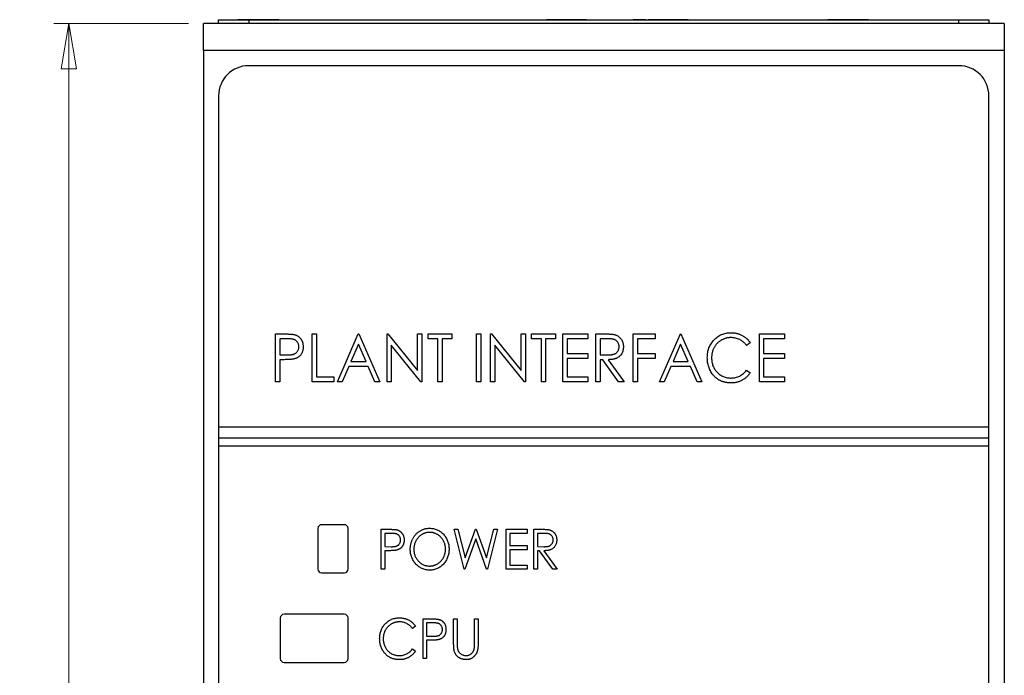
# Paper-space layout 'Sheet2' of a CAD drawing. Header units: millimetres. Extents: x 0 to 420, y 0 to 297.
# Tile 11 of 31: x 66 to 131, y 173 to 217. Entities that reach past the tile are written whole.
import ezdxf

# ---------------------------------------------------------------- set-up
doc = ezdxf.new("R2010")
doc.units = ezdxf.units.MM
doc.styles.add('SLDTEXTSTYLE1', font='TXT', dxfattribs={"width": 0.75})
doc.dimstyles.new('SLDDIMSTYLE1', dxfattribs={"dimtxt": 2.5, "dimasz": 3, "dimexe": 0, "dimexo": 0.0625, "dimtad": 1, "dimdec": 0, "dimrnd": 1e-09, "dimzin": 12, "dimdsep": 46, "dimtxsty": 'SLDTEXTSTYLE1', "dimblk1": 'CLOSED', "dimblk2": 'CLOSED', "dimsah": 1, "dimcen": 0.09, "dimadec": 0, "dimazin": 3, "dimtfac": 1, "dimtofl": 0, "dimtmove": 0, "dimatfit": 3, "dimldrblk": 'CLOSED', "dimfxl": 1, "dimfrac": 2, "dimtolj": 1, "dimtzin": 12, "dimarcsym": 0})

# ---------------------------------------------------------------- blocks, each defined once
blk = doc.blocks.new('_Closed')
at = {"color": 0, "linetype": 'ByBlock', "lineweight": -2}
for p, q in [((-1, 0.166667), (0, 0)), ((-1, 0.166667), (-1, -0.166667)), ((0, 0), (-1, -0.166667)), ((0, 0), (-1, 0))]:
    blk.add_line(p, q, dxfattribs=at)
blk = doc.blocks.new('_D_4')
at = {"color": 7, "linetype": 'Continuous', "lineweight": 0}
for p, q in [((77.025, 216.683), (68.068, 216.683)), ((69.068, 216.683), (69.068, 88.673)), ((77.025, 88.673), (68.068, 88.673))]:
    blk.add_line(p, q, dxfattribs=at)
at = {"color": 7, "linetype": 'Continuous', "lineweight": 18, "xscale": 3, "yscale": 3}
for p, rotation in [((69.068, 216.683, -59.412), 90), ((69.068, 88.673, -59.412), 270)]:
    blk.add_blockref('_Closed', p, dxfattribs=dict(at, rotation=rotation))
at = {"color": 7, "linetype": 'Continuous', "lineweight": 18, "insert": (65.845, 149.907), "char_height": 2.5, "attachment_point": 1, "rotation": 90, "style": 'SLDTEXTSTYLE1'}
blk.add_mtext('128', dxfattribs=at)

psp = doc.layouts.new('Sheet2')

# ---------------------------------------------------------------- linework, layer by layer
at = {"color": 7, "linetype": 'Continuous', "lineweight": 25}
for p, q in [((131.25, 216.683), (78.025, 216.683)), ((78.025, 214.883), (78.025, 216.683)), ((79.025, 216.683), (79.025, 216.933)), ((79.025, 216.933), (81.025, 216.933)), ((80.311, 216.938), (80.311, 216.933)), ((80.379, 216.938), (80.311, 216.938)), ((80.379, 216.938), (80.379, 216.933)), ((81.673, 216.938), (80.379, 216.938)), ((81.025, 216.933), (81.025, 216.683)), ((81.025, 216.933), (128.225, 216.933)), ((81.673, 216.938), (81.673, 216.933)), ((83.025, 216.938), (81.673, 216.938)), ((83.025, 216.938), (83.025, 216.933)), ((83.093, 216.938), (83.093, 216.933)), ((95.725, 216.938), (95.725, 216.933)), ((95.725, 216.938), (99.725, 216.938)), ((99.725, 216.938), (99.725, 216.933)), ((99.725, 216.938), (100.663, 216.938)), ((100.761, 216.938), (100.761, 216.933)), ((100.829, 216.938), (100.829, 216.933)), ((103.475, 216.938), (100.829, 216.938)), ((103.475, 216.938), (103.475, 216.933)), ((103.543, 216.938), (103.543, 216.933)), ((103.641, 216.938), (103.725, 216.938)), ((103.725, 216.938), (103.725, 216.933)), ((106.511, 216.938), (106.511, 216.933)), ((106.579, 216.938), (106.579, 216.933)), ((107.413, 216.938), (106.579, 216.938)), ((107.511, 216.938), (107.511, 216.933)), ((107.579, 216.938), (107.579, 216.933)), ((110.225, 216.938), (107.579, 216.938)), ((110.225, 216.938), (110.225, 216.933)), ((110.293, 216.938), (110.293, 216.933)), ((110.879, 216.938), (110.879, 216.933)), ((111.225, 216.938), (115.225, 216.938)), ((111.225, 216.938), (111.225, 216.933)), ((115.225, 216.938), (115.225, 216.933)), ((115.293, 216.938), (115.293, 216.933)), ((119.511, 216.938), (119.511, 216.933)), ((119.579, 216.938), (119.511, 216.938)), ((119.579, 216.938), (119.579, 216.933)), ((120.873, 216.938), (119.579, 216.938)), ((120.873, 216.938), (120.873, 216.933)), ((122.225, 216.938), (120.873, 216.938)), ((122.225, 216.938), (122.225, 216.933)), ((122.293, 216.938), (122.293, 216.933)), ((128.225, 216.683), (128.225, 216.933)), ((128.225, 216.933), (130.225, 216.933)), ((130.225, 216.933), (130.225, 216.683)), ((131.25, 216.683), (131.25, 214.883)), ((131.25, 214.883), (78.025, 214.883)), ((78.025, 214.883), (78.025, 158.478)), ((131.25, 214.883), (131.25, 158.478)), ((128.225, 213.883), (81.025, 213.883)), ((79.025, 211.883), (79.025, 189.883)), ((130.225, 189.883), (130.225, 211.883)), ((82.811, 196.058), (83.395, 196.058)), ((82.811, 192.883), (82.811, 196.058)), ((83.625, 195.732), (83.096, 195.732)), ((83.096, 195.732), (83.096, 194.674)), ((85.253, 192.883), (85.253, 196.058)), ((85.253, 196.058), (85.538, 196.058)), ((85.538, 196.058), (85.538, 193.209)), ((86.922, 192.883), (88.306, 196.058)), ((88.306, 196.058), (88.347, 196.058)), ((88.347, 196.058), (89.731, 192.883)), ((90.219, 192.883), (90.219, 196.058)), ((90.219, 196.058), (90.279, 196.058)), ((90.279, 196.058), (92.254, 193.62)), ((92.254, 193.62), (92.254, 196.058)), ((92.254, 196.058), (92.539, 196.058)), ((92.539, 196.058), (92.539, 192.883)), ((92.946, 195.732), (92.946, 196.058)), ((92.946, 196.058), (94.534, 196.058)), ((93.598, 195.732), (92.946, 195.732)), ((93.598, 192.883), (93.598, 195.732)), ((94.534, 195.732), (93.883, 195.732)), ((93.883, 195.732), (93.883, 192.883)), ((94.534, 196.058), (94.534, 195.732)), ((96.162, 192.883), (96.162, 196.058)), ((96.162, 196.058), (96.447, 196.058)), ((96.447, 196.058), (96.447, 192.883)), ((97.098, 192.883), (97.098, 196.058)), ((97.098, 196.058), (97.158, 196.058)), ((97.158, 196.058), (99.133, 193.62)), ((99.133, 196.058), (99.418, 196.058)), ((99.133, 193.62), (99.133, 196.058)), ((99.418, 196.058), (99.418, 192.883)), ((99.825, 195.732), (99.825, 196.058)), ((99.825, 196.058), (101.413, 196.058)), ((100.477, 195.732), (99.825, 195.732)), ((100.477, 192.883), (100.477, 195.732)), ((101.413, 195.732), (100.762, 195.732)), ((100.762, 195.732), (100.762, 192.883)), ((101.413, 196.058), (101.413, 195.732)), ((101.901, 192.883), (101.901, 196.058)), ((101.901, 196.058), (103.57, 196.058)), ((103.57, 195.732), (102.186, 195.732)), ((102.186, 195.732), (102.186, 194.755)), ((103.57, 196.058), (103.57, 195.732)), ((104.1, 192.883), (104.1, 196.058)), ((104.1, 196.058), (104.683, 196.058)), ((104.912, 195.732), (104.384, 195.732)), ((104.384, 195.732), (104.384, 194.674)), ((106.583, 196.058), (108.048, 196.058)), ((106.583, 192.883), (106.583, 196.058)), ((108.048, 195.732), (106.867, 195.732)), ((106.867, 195.732), (106.867, 194.755)), ((108.048, 196.058), (108.048, 195.732)), ((108.333, 192.883), (109.717, 196.058)), ((109.717, 196.058), (109.758, 196.058)), ((109.758, 196.058), (111.142, 192.883)), ((114.968, 196.058), (116.637, 196.058)), ((114.968, 192.883), (114.968, 196.058)), ((116.637, 195.732), (115.253, 195.732)), ((115.253, 195.732), (115.253, 194.755)), ((116.637, 196.058), (116.637, 195.732)), ((88.326, 195.382), (87.823, 194.226)), ((88.83, 194.226), (88.326, 195.382)), ((92.474, 192.883), (90.504, 195.315)), ((90.504, 195.315), (90.504, 192.883)), ((99.354, 192.883), (97.383, 195.315)), ((97.383, 195.315), (97.383, 192.883)), ((109.737, 195.382), (109.233, 194.226)), ((110.241, 194.226), (109.737, 195.382)), ((114.357, 195.475), (114.124, 195.284)), ((83.096, 194.674), (83.603, 194.667)), ((102.186, 194.755), (103.57, 194.755)), ((103.57, 194.43), (102.186, 194.43)), ((102.186, 194.43), (102.186, 193.209)), ((103.57, 194.755), (103.57, 194.43)), ((104.384, 194.674), (104.9, 194.669)), ((106.867, 194.755), (108.048, 194.755)), ((108.048, 194.43), (106.867, 194.43)), ((106.867, 194.43), (106.867, 192.883)), ((108.048, 194.755), (108.048, 194.43)), ((115.253, 194.755), (116.637, 194.755)), ((116.637, 194.43), (115.253, 194.43)), ((115.253, 194.43), (115.253, 193.209)), ((116.637, 194.755), (116.637, 194.43)), ((83.306, 194.348), (83.096, 194.348)), ((83.096, 194.348), (83.096, 192.883)), ((87.68, 193.901), (87.237, 192.883)), ((88.972, 193.901), (87.68, 193.901)), ((87.823, 194.226), (88.83, 194.226)), ((89.416, 192.883), (88.972, 193.901)), ((104.555, 194.348), (104.384, 194.348)), ((104.384, 194.348), (104.384, 192.883)), ((105.612, 192.883), (104.555, 194.348)), ((104.914, 194.348), (105.972, 192.883)), ((109.091, 193.901), (108.648, 192.883)), ((110.383, 193.901), (109.091, 193.901)), ((109.233, 194.226), (110.241, 194.226)), ((110.827, 192.883), (110.383, 193.901)), ((85.538, 193.209), (86.678, 193.209)), ((86.678, 193.209), (86.678, 192.883)), ((102.186, 193.209), (103.57, 193.209)), ((103.57, 193.209), (103.57, 192.883)), ((114.124, 193.656), (114.357, 193.467)), ((115.253, 193.209), (116.637, 193.209)), ((116.637, 193.209), (116.637, 192.883)), ((83.096, 192.883), (82.811, 192.883)), ((86.678, 192.883), (85.253, 192.883)), ((87.237, 192.883), (86.922, 192.883)), ((89.731, 192.883), (89.416, 192.883)), ((90.504, 192.883), (90.219, 192.883)), ((92.539, 192.883), (92.474, 192.883)), ((93.883, 192.883), (93.598, 192.883)), ((96.447, 192.883), (96.162, 192.883)), ((97.383, 192.883), (97.098, 192.883)), ((99.418, 192.883), (99.354, 192.883)), ((100.762, 192.883), (100.477, 192.883)), ((103.57, 192.883), (101.901, 192.883)), ((104.384, 192.883), (104.1, 192.883)), ((105.972, 192.883), (105.612, 192.883)), ((106.867, 192.883), (106.583, 192.883)), ((108.648, 192.883), (108.333, 192.883)), ((111.142, 192.883), (110.827, 192.883)), ((116.637, 192.883), (114.968, 192.883)), ((79.025, 189.883), (130.225, 189.883)), ((79.025, 189.883), (79.025, 189.133)), ((130.225, 189.133), (130.225, 189.883)), ((79.025, 189.133), (79.025, 188.633)), ((130.225, 189.133), (79.025, 189.133)), ((79.025, 188.633), (130.225, 188.633)), ((79.025, 188.633), (79.025, 93.483)), ((130.225, 188.633), (130.225, 189.133)), ((130.225, 93.483), (130.225, 188.633)), ((87.375, 183.383), (85.875, 183.383)), ((85.625, 183.133), (85.625, 180.433)), ((87.625, 180.433), (87.625, 183.133)), ((89.83, 183.079), (90.317, 183.079)), ((89.83, 180.433), (89.83, 183.079)), ((90.508, 182.807), (90.067, 182.807)), ((90.067, 182.807), (90.067, 181.925)), ((94.681, 183.079), (94.928, 183.079)), ((95.352, 180.433), (94.681, 183.079)), ((94.928, 183.079), (95.41, 181.179)), ((95.41, 181.179), (96.101, 183.079)), ((96.101, 183.079), (96.153, 183.079)), ((96.153, 183.079), (96.835, 181.179)), ((96.835, 181.179), (97.32, 183.079)), ((97.564, 183.079), (96.888, 180.433)), ((97.32, 183.079), (97.564, 183.079)), ((98.141, 183.079), (99.531, 183.079)), ((98.141, 180.433), (98.141, 183.079)), ((99.531, 182.807), (98.378, 182.807)), ((98.378, 182.807), (98.378, 181.993)), ((99.531, 183.079), (99.531, 182.807)), ((99.972, 183.079), (100.458, 183.079)), ((99.972, 180.433), (99.972, 183.079)), ((100.649, 182.807), (100.21, 182.807)), ((100.21, 182.807), (100.21, 181.925)), ((96.122, 182.434), (95.395, 180.433)), ((96.84, 180.433), (96.122, 182.434)), ((98.378, 181.993), (99.531, 181.993)), ((99.531, 181.993), (99.531, 181.722)), ((90.067, 181.925), (90.49, 181.92)), ((90.243, 181.654), (90.067, 181.654)), ((90.067, 181.654), (90.067, 180.433)), ((99.531, 181.722), (98.378, 181.722)), ((98.378, 181.722), (98.378, 180.704)), ((100.21, 181.925), (100.639, 181.922)), ((100.352, 181.654), (100.21, 181.654)), ((100.21, 181.654), (100.21, 180.433)), ((101.233, 180.433), (100.352, 181.654)), ((100.651, 181.654), (101.533, 180.433)), ((98.378, 180.704), (99.531, 180.704)), ((99.531, 180.704), (99.531, 180.433)), ((85.875, 180.183), (87.375, 180.183)), ((90.067, 180.433), (89.83, 180.433)), ((95.395, 180.433), (95.352, 180.433)), ((96.888, 180.433), (96.84, 180.433)), ((99.531, 180.433), (98.141, 180.433)), ((100.21, 180.433), (99.972, 180.433)), ((101.533, 180.433), (101.233, 180.433)), ((87.375, 177.433), (83.375, 177.433)), ((83.125, 177.183), (83.125, 174.483)), ((87.625, 174.483), (87.625, 177.183)), ((92.612, 174.483), (92.612, 177.129)), ((92.612, 177.129), (93.098, 177.129)), ((92.849, 176.857), (92.849, 175.975)), ((93.29, 176.857), (92.849, 176.857)), ((94.647, 177.129), (94.884, 177.129)), ((94.647, 175.531), (94.647, 177.129)), ((94.884, 177.129), (94.884, 175.543)), ((96.038, 175.543), (96.038, 177.129)), ((96.038, 177.129), (96.275, 177.129)), ((96.275, 177.129), (96.275, 175.531)), ((92.103, 176.643), (91.909, 176.484)), ((92.849, 175.975), (93.271, 175.97)), ((92.849, 175.704), (92.849, 174.483)), ((93.024, 175.704), (92.849, 175.704)), ((91.909, 175.127), (92.103, 174.97)), ((83.375, 174.233), (87.375, 174.233)), ((92.849, 174.483), (92.612, 174.483))]:
    psp.add_line(p, q, dxfattribs=at)
for centre, radius, start, end in [((81.025, 211.883), 2, 90, 180), ((128.225, 211.883), 2, 0, 90), ((85.875, 183.133), 0.25, 90, 180), ((87.375, 183.133), 0.25, 0, 90), ((85.875, 180.433), 0.25, 180, 270), ((87.375, 180.433), 0.25, 270, 0), ((83.375, 177.183), 0.25, 90, 180), ((87.375, 177.183), 0.25, 0, 90), ((83.375, 174.483), 0.25, 180, 270), ((87.375, 174.483), 0.25, 270, 0)]:
    psp.add_arc(centre, radius, start, end, dxfattribs=at)
for points, knots in [([(83.395, 196.058), (83.435, 196.058), (83.512, 196.058), (83.622, 196.055), (83.722, 196.051), (83.812, 196.046), (83.892, 196.04), (83.961, 196.032), (84.021, 196.023), (84.056, 196.014), (84.073, 196.01)], [0, 0, 0, 0, 0.1765, 0.339032, 0.485753, 0.61857, 0.735674, 0.838185, 0.926155, 1, 1, 1, 1]), ([(84.358, 195.205), (84.357, 195.231), (84.355, 195.281), (84.339, 195.355), (84.313, 195.426), (84.278, 195.492), (84.234, 195.553), (84.183, 195.604), (84.126, 195.647), (84.072, 195.674), (84.024, 195.691), (83.983, 195.702), (83.936, 195.711), (83.884, 195.719), (83.827, 195.725), (83.764, 195.73), (83.696, 195.732), (83.649, 195.732), (83.625, 195.732)], [0, 0, 0, 0, 0.074091, 0.147068, 0.219176, 0.292487, 0.364821, 0.434086, 0.502842, 0.57172, 0.608354, 0.649905, 0.695817, 0.746872, 0.802658, 0.863186, 0.92915, 1, 1, 1, 1]), ([(84.073, 196.01), (84.093, 196.004), (84.134, 195.992), (84.192, 195.968), (84.248, 195.941), (84.301, 195.908), (84.351, 195.871), (84.398, 195.829), (84.442, 195.783), (84.484, 195.733), (84.521, 195.679), (84.554, 195.622), (84.581, 195.561), (84.604, 195.496), (84.621, 195.429), (84.633, 195.357), (84.641, 195.283), (84.642, 195.232), (84.642, 195.206)], [0, 0, 0, 0, 0.060075, 0.119303, 0.178069, 0.236256, 0.294313, 0.353143, 0.412708, 0.473813, 0.535615, 0.597403, 0.660232, 0.723514, 0.789577, 0.856841, 0.927091, 1, 1, 1, 1]), ([(104.683, 196.058), (104.722, 196.058), (104.797, 196.057), (104.904, 196.056), (105.001, 196.052), (105.089, 196.048), (105.167, 196.041), (105.235, 196.035), (105.293, 196.026), (105.328, 196.018), (105.344, 196.015)], [0, 0, 0, 0, 0.176242, 0.33814, 0.484799, 0.617149, 0.734395, 0.837422, 0.92561, 1, 1, 1, 1]), ([(105.646, 195.209), (105.645, 195.235), (105.643, 195.285), (105.628, 195.359), (105.602, 195.429), (105.566, 195.494), (105.523, 195.554), (105.472, 195.605), (105.415, 195.647), (105.362, 195.674), (105.314, 195.691), (105.273, 195.702), (105.226, 195.711), (105.173, 195.719), (105.116, 195.725), (105.053, 195.729), (104.984, 195.732), (104.936, 195.732), (104.912, 195.732)], [0, 0, 0, 0, 0.074206, 0.146692, 0.218332, 0.29067, 0.362618, 0.431553, 0.499554, 0.567987, 0.604677, 0.646293, 0.69288, 0.744014, 0.799888, 0.86174, 0.928424, 1, 1, 1, 1]), ([(105.344, 196.015), (105.366, 196.009), (105.408, 195.998), (105.468, 195.973), (105.526, 195.946), (105.581, 195.913), (105.632, 195.875), (105.681, 195.833), (105.727, 195.787), (105.768, 195.735), (105.807, 195.681), (105.84, 195.622), (105.869, 195.561), (105.892, 195.496), (105.909, 195.429), (105.922, 195.358), (105.93, 195.284), (105.931, 195.234), (105.931, 195.209)], [0, 0, 0, 0, 0.061387, 0.121495, 0.181089, 0.240038, 0.298644, 0.35799, 0.418441, 0.480043, 0.541867, 0.604173, 0.666682, 0.729899, 0.794538, 0.860455, 0.929211, 1, 1, 1, 1]), ([(111.508, 194.489), (111.509, 194.546), (111.512, 194.658), (111.533, 194.823), (111.568, 194.981), (111.617, 195.132), (111.68, 195.276), (111.758, 195.413), (111.85, 195.543), (111.954, 195.665), (112.069, 195.776), (112.192, 195.874), (112.324, 195.955), (112.461, 196.023), (112.606, 196.075), (112.758, 196.112), (112.918, 196.135), (113.026, 196.138), (113.081, 196.139)], [0, 0, 0, 0, 0.067236, 0.132194, 0.195391, 0.257388, 0.318778, 0.380515, 0.442528, 0.505942, 0.569171, 0.630524, 0.690882, 0.750747, 0.811024, 0.872201, 0.934998, 1, 1, 1, 1]), ([(113.074, 195.814), (113.045, 195.813), (112.987, 195.813), (112.901, 195.803), (112.817, 195.789), (112.735, 195.77), (112.654, 195.744), (112.574, 195.713), (112.497, 195.676), (112.421, 195.635), (112.349, 195.587), (112.28, 195.537), (112.216, 195.482), (112.155, 195.423), (112.099, 195.361), (112.047, 195.294), (112, 195.224), (111.957, 195.15), (111.918, 195.073), (111.885, 194.993), (111.856, 194.912), (111.834, 194.827), (111.814, 194.741), (111.802, 194.652), (111.794, 194.56), (111.793, 194.498), (111.793, 194.467)], [0, 0, 0, 0, 0.042054, 0.083393, 0.124454, 0.165461, 0.206316, 0.247114, 0.288563, 0.330315, 0.372018, 0.413257, 0.453959, 0.494537, 0.53495, 0.575397, 0.616502, 0.657759, 0.699337, 0.740877, 0.782508, 0.824785, 0.867453, 0.910542, 0.954879, 1, 1, 1, 1]), ([(114.124, 195.284), (114.108, 195.306), (114.076, 195.348), (114.024, 195.407), (113.97, 195.462), (113.914, 195.514), (113.855, 195.561), (113.794, 195.604), (113.73, 195.644), (113.642, 195.691), (113.527, 195.741), (113.381, 195.783), (113.23, 195.809), (113.126, 195.812), (113.074, 195.814)], [0, 0, 0, 0, 0.065249, 0.129752, 0.19303, 0.255253, 0.317083, 0.378287, 0.439499, 0.500949, 0.623295, 0.74628, 0.871322, 1, 1, 1, 1]), ([(113.081, 196.139), (113.115, 196.139), (113.181, 196.138), (113.28, 196.13), (113.376, 196.115), (113.469, 196.096), (113.56, 196.073), (113.649, 196.042), (113.735, 196.006), (113.818, 195.965), (113.899, 195.92), (113.975, 195.869), (114.048, 195.814), (114.118, 195.756), (114.184, 195.692), (114.246, 195.624), (114.304, 195.552), (114.34, 195.501), (114.357, 195.475)], [0, 0, 0, 0, 0.067002, 0.132942, 0.197212, 0.260814, 0.32354, 0.38588, 0.447839, 0.509647, 0.571537, 0.632443, 0.693319, 0.753787, 0.814645, 0.875557, 0.937659, 1, 1, 1, 1]), ([(83.603, 194.667), (83.627, 194.667), (83.675, 194.667), (83.744, 194.671), (83.808, 194.675), (83.867, 194.681), (83.921, 194.689), (83.97, 194.698), (84.013, 194.711), (84.064, 194.728), (84.12, 194.757), (84.181, 194.8), (84.233, 194.852), (84.278, 194.913), (84.313, 194.98), (84.339, 195.052), (84.355, 195.127), (84.357, 195.179), (84.358, 195.205)], [0, 0, 0, 0, 0.070231, 0.135127, 0.195896, 0.251444, 0.303058, 0.349556, 0.391936, 0.430093, 0.501229, 0.570517, 0.640124, 0.710955, 0.782914, 0.853735, 0.926014, 1, 1, 1, 1]), ([(84.642, 195.206), (84.642, 195.18), (84.641, 195.129), (84.634, 195.054), (84.621, 194.983), (84.605, 194.915), (84.582, 194.851), (84.556, 194.79), (84.524, 194.733), (84.487, 194.679), (84.446, 194.63), (84.402, 194.584), (84.353, 194.542), (84.301, 194.505), (84.245, 194.472), (84.185, 194.444), (84.122, 194.42), (84.078, 194.407), (84.055, 194.4)], [0, 0, 0, 0, 0.072309, 0.141358, 0.208207, 0.272336, 0.335143, 0.396174, 0.456668, 0.516646, 0.575929, 0.634933, 0.693693, 0.752708, 0.811962, 0.873196, 0.935504, 1, 1, 1, 1]), ([(104.9, 194.669), (104.924, 194.669), (104.97, 194.669), (105.038, 194.673), (105.101, 194.677), (105.158, 194.683), (105.211, 194.692), (105.259, 194.702), (105.302, 194.714), (105.353, 194.732), (105.41, 194.761), (105.471, 194.804), (105.523, 194.857), (105.567, 194.918), (105.603, 194.984), (105.628, 195.056), (105.644, 195.132), (105.645, 195.183), (105.646, 195.209)], [0, 0, 0, 0, 0.068884, 0.133004, 0.192369, 0.247684, 0.298447, 0.344783, 0.387444, 0.426058, 0.498477, 0.568226, 0.638295, 0.709239, 0.781676, 0.852765, 0.925523, 1, 1, 1, 1]), ([(105.931, 195.209), (105.93, 195.167), (105.927, 195.084), (105.906, 194.965), (105.87, 194.853), (105.821, 194.749), (105.758, 194.656), (105.682, 194.574), (105.594, 194.505), (105.511, 194.458), (105.438, 194.427), (105.378, 194.406), (105.313, 194.389), (105.243, 194.374), (105.168, 194.363), (105.088, 194.355), (105.003, 194.349), (104.944, 194.349), (104.914, 194.348)], [0, 0, 0, 0, 0.083484, 0.162613, 0.23918, 0.314494, 0.388385, 0.460717, 0.533791, 0.609022, 0.648239, 0.690365, 0.734562, 0.781635, 0.831635, 0.884694, 0.940506, 1, 1, 1, 1]), ([(84.055, 194.4), (84.037, 194.396), (83.997, 194.387), (83.93, 194.377), (83.853, 194.368), (83.764, 194.361), (83.665, 194.355), (83.555, 194.351), (83.434, 194.348), (83.35, 194.348), (83.306, 194.348)], [0, 0, 0, 0, 0.075269, 0.165174, 0.268129, 0.385984, 0.51806, 0.664405, 0.825035, 1, 1, 1, 1]), ([(111.879, 193.357), (111.849, 193.396), (111.789, 193.475), (111.715, 193.603), (111.651, 193.735), (111.599, 193.874), (111.558, 194.019), (111.529, 194.171), (111.511, 194.328), (111.509, 194.435), (111.508, 194.489)], [0, 0, 0, 0, 0.122254, 0.24342, 0.364291, 0.486273, 0.609794, 0.736233, 0.865843, 1, 1, 1, 1]), ([(111.793, 194.467), (111.794, 194.42), (111.796, 194.328), (111.814, 194.193), (111.842, 194.064), (111.883, 193.942), (111.934, 193.824), (111.999, 193.713), (112.073, 193.607), (112.16, 193.509), (112.254, 193.42), (112.356, 193.341), (112.464, 193.276), (112.578, 193.221), (112.697, 193.179), (112.823, 193.149), (112.955, 193.13), (113.046, 193.128), (113.092, 193.127)], [0, 0, 0, 0, 0.067402, 0.132225, 0.195291, 0.256964, 0.318228, 0.379385, 0.441024, 0.503862, 0.566597, 0.627855, 0.688166, 0.748276, 0.808707, 0.870424, 0.93412, 1, 1, 1, 1]), ([(113.085, 192.801), (113.054, 192.802), (112.992, 192.802), (112.9, 192.81), (112.81, 192.82), (112.723, 192.836), (112.639, 192.855), (112.557, 192.879), (112.478, 192.907), (112.401, 192.939), (112.327, 192.976), (112.255, 193.018), (112.185, 193.063), (112.119, 193.113), (112.055, 193.167), (111.993, 193.226), (111.934, 193.289), (111.897, 193.334), (111.879, 193.357)], [0, 0, 0, 0, 0.068335, 0.135464, 0.200567, 0.264774, 0.327263, 0.389343, 0.450083, 0.510699, 0.570569, 0.630747, 0.691051, 0.751063, 0.812002, 0.873718, 0.936106, 1, 1, 1, 1]), ([(114.357, 193.467), (114.339, 193.442), (114.302, 193.39), (114.243, 193.317), (114.179, 193.249), (114.113, 193.185), (114.043, 193.125), (113.97, 193.07), (113.893, 193.02), (113.813, 192.974), (113.731, 192.934), (113.645, 192.898), (113.558, 192.869), (113.468, 192.844), (113.376, 192.825), (113.281, 192.811), (113.184, 192.803), (113.118, 192.802), (113.085, 192.801)], [0, 0, 0, 0, 0.063576, 0.126691, 0.188634, 0.249942, 0.311426, 0.372445, 0.433495, 0.495161, 0.556733, 0.61789, 0.679838, 0.742002, 0.804922, 0.868441, 0.933689, 1, 1, 1, 1]), ([(113.092, 193.127), (113.142, 193.129), (113.242, 193.132), (113.388, 193.157), (113.528, 193.199), (113.661, 193.257), (113.788, 193.332), (113.908, 193.424), (114.022, 193.532), (114.09, 193.614), (114.124, 193.656)], [0, 0, 0, 0, 0.1259, 0.248079, 0.368237, 0.488157, 0.609636, 0.7344, 0.864047, 1, 1, 1, 1]), ([(90.317, 183.079), (90.35, 183.079), (90.414, 183.079), (90.506, 183.076), (90.59, 183.073), (90.664, 183.069), (90.731, 183.064), (90.789, 183.057), (90.838, 183.05), (90.868, 183.042), (90.882, 183.039)], [0, 0, 0, 0, 0.1765, 0.339032, 0.485753, 0.61857, 0.735674, 0.838185, 0.926155, 1, 1, 1, 1]), ([(91.119, 182.368), (91.118, 182.389), (91.117, 182.431), (91.104, 182.493), (91.082, 182.552), (91.052, 182.608), (91.016, 182.658), (90.974, 182.701), (90.926, 182.736), (90.881, 182.759), (90.841, 182.773), (90.807, 182.782), (90.768, 182.79), (90.724, 182.796), (90.677, 182.802), (90.625, 182.805), (90.568, 182.807), (90.529, 182.807), (90.508, 182.807)], [0, 0, 0, 0, 0.0740913, 0.1470678, 0.2191758, 0.292487, 0.364821, 0.434086, 0.5028423, 0.57172, 0.6083535, 0.6499045, 0.6958165, 0.7468715, 0.8026582, 0.8631859, 0.9291504, 1, 1, 1, 1]), ([(90.882, 183.039), (90.899, 183.034), (90.932, 183.024), (90.981, 183.004), (91.028, 182.981), (91.072, 182.954), (91.114, 182.923), (91.153, 182.888), (91.19, 182.85), (91.224, 182.808), (91.255, 182.763), (91.283, 182.715), (91.305, 182.664), (91.324, 182.611), (91.339, 182.554), (91.349, 182.495), (91.355, 182.433), (91.356, 182.391), (91.356, 182.369)], [0, 0, 0, 0, 0.060075, 0.119303, 0.178069, 0.236256, 0.294313, 0.353143, 0.412708, 0.473813, 0.535615, 0.597403, 0.660232, 0.723514, 0.789577, 0.856841, 0.927091, 1, 1, 1, 1]), ([(91.764, 181.744), (91.764, 181.776), (91.765, 181.838), (91.773, 181.931), (91.786, 182.022), (91.806, 182.112), (91.829, 182.2), (91.859, 182.286), (91.894, 182.37), (91.933, 182.452), (91.977, 182.531), (92.027, 182.606), (92.078, 182.677), (92.135, 182.743), (92.195, 182.804), (92.259, 182.862), (92.327, 182.915), (92.398, 182.963), (92.472, 183.007), (92.549, 183.043), (92.626, 183.075), (92.706, 183.101), (92.786, 183.122), (92.868, 183.136), (92.952, 183.145), (93.008, 183.146), (93.037, 183.147)], [0, 0, 0, 0, 0.044811, 0.089011, 0.13275, 0.176233, 0.219272, 0.262324, 0.305647, 0.348979, 0.392242, 0.43461, 0.476184, 0.517236, 0.558165, 0.598792, 0.639668, 0.680638, 0.721467, 0.761759, 0.801482, 0.840953, 0.880381, 0.919726, 0.959716, 1, 1, 1, 1]), ([(93.047, 182.875), (93.024, 182.875), (92.979, 182.874), (92.911, 182.866), (92.845, 182.855), (92.779, 182.838), (92.714, 182.816), (92.65, 182.791), (92.586, 182.76), (92.525, 182.724), (92.465, 182.685), (92.408, 182.642), (92.355, 182.596), (92.305, 182.547), (92.258, 182.494), (92.215, 182.438), (92.175, 182.379), (92.139, 182.316), (92.106, 182.252), (92.078, 182.185), (92.054, 182.116), (92.034, 182.045), (92.02, 181.973), (92.009, 181.899), (92.002, 181.823), (92.001, 181.771), (92.001, 181.745)], [0, 0, 0, 0, 0.039956, 0.079513, 0.119111, 0.158682, 0.198528, 0.238944, 0.279928, 0.321669, 0.363487, 0.405034, 0.446304, 0.487242, 0.528249, 0.569305, 0.611035, 0.653354, 0.695583, 0.737902, 0.780492, 0.823231, 0.866218, 0.910046, 0.954473, 1, 1, 1, 1]), ([(93.037, 183.147), (93.082, 183.145), (93.171, 183.143), (93.303, 183.124), (93.428, 183.092), (93.548, 183.049), (93.662, 182.991), (93.771, 182.922), (93.873, 182.84), (93.968, 182.746), (94.056, 182.644), (94.132, 182.534), (94.197, 182.419), (94.25, 182.298), (94.291, 182.171), (94.32, 182.038), (94.338, 181.899), (94.34, 181.805), (94.342, 181.757)], [0, 0, 0, 0, 0.064112, 0.12603, 0.186709, 0.24615, 0.305771, 0.366051, 0.427384, 0.490821, 0.554635, 0.61692, 0.678954, 0.740666, 0.803314, 0.866858, 0.932414, 1, 1, 1, 1]), ([(94.104, 181.757), (94.104, 181.783), (94.103, 181.834), (94.097, 181.909), (94.085, 181.982), (94.071, 182.054), (94.051, 182.124), (94.028, 182.191), (93.999, 182.257), (93.967, 182.321), (93.931, 182.383), (93.891, 182.441), (93.848, 182.496), (93.801, 182.548), (93.75, 182.597), (93.697, 182.643), (93.639, 182.685), (93.579, 182.724), (93.516, 182.76), (93.452, 182.79), (93.387, 182.816), (93.321, 182.839), (93.254, 182.855), (93.186, 182.866), (93.117, 182.874), (93.071, 182.875), (93.047, 182.875)], [0, 0, 0, 0, 0.0449232, 0.0890569, 0.1322872, 0.1749861, 0.2171436, 0.2587688, 0.300532, 0.342498, 0.3841405, 0.4253721, 0.466388, 0.5071788, 0.548135, 0.5892175, 0.6308415, 0.6731931, 0.7154869, 0.757043, 0.7977596, 0.8382068, 0.8786932, 0.9189157, 0.9591012, 1, 1, 1, 1]), ([(100.458, 183.079), (100.491, 183.079), (100.553, 183.078), (100.643, 183.077), (100.724, 183.074), (100.797, 183.07), (100.862, 183.065), (100.918, 183.059), (100.967, 183.052), (100.996, 183.046), (101.01, 183.043)], [0, 0, 0, 0, 0.176242, 0.33814, 0.484799, 0.617149, 0.734395, 0.837422, 0.92561, 1, 1, 1, 1]), ([(101.261, 182.372), (101.261, 182.393), (101.259, 182.435), (101.246, 182.496), (101.225, 182.555), (101.195, 182.609), (101.159, 182.659), (101.116, 182.701), (101.069, 182.736), (101.024, 182.759), (100.985, 182.773), (100.95, 182.782), (100.911, 182.79), (100.867, 182.796), (100.819, 182.802), (100.767, 182.805), (100.709, 182.807), (100.67, 182.807), (100.649, 182.807)], [0, 0, 0, 0, 0.0742062, 0.1466918, 0.2183321, 0.2906704, 0.3626182, 0.431553, 0.4995536, 0.5679867, 0.6046771, 0.6462925, 0.6928803, 0.7440145, 0.7998876, 0.8617401, 0.9284235, 1, 1, 1, 1]), ([(101.01, 183.043), (101.027, 183.038), (101.063, 183.028), (101.113, 183.008), (101.161, 182.985), (101.207, 182.958), (101.25, 182.926), (101.29, 182.891), (101.329, 182.853), (101.363, 182.81), (101.395, 182.764), (101.422, 182.715), (101.447, 182.664), (101.466, 182.611), (101.481, 182.554), (101.491, 182.496), (101.498, 182.434), (101.498, 182.392), (101.499, 182.371)], [0, 0, 0, 0, 0.061387, 0.121495, 0.181089, 0.240038, 0.298644, 0.35799, 0.418441, 0.480043, 0.541867, 0.604173, 0.666682, 0.729899, 0.794538, 0.860455, 0.929211, 1, 1, 1, 1]), ([(90.49, 181.92), (90.511, 181.92), (90.55, 181.92), (90.608, 181.923), (90.661, 181.926), (90.71, 181.931), (90.755, 181.938), (90.796, 181.946), (90.832, 181.956), (90.874, 181.97), (90.921, 181.994), (90.972, 182.03), (91.015, 182.074), (91.053, 182.125), (91.082, 182.181), (91.104, 182.24), (91.117, 182.303), (91.118, 182.346), (91.119, 182.368)], [0, 0, 0, 0, 0.070231, 0.135127, 0.195896, 0.251444, 0.303058, 0.349556, 0.391936, 0.430093, 0.501229, 0.570517, 0.640124, 0.710955, 0.782914, 0.853735, 0.926014, 1, 1, 1, 1]), ([(91.356, 182.369), (91.356, 182.347), (91.355, 182.305), (91.35, 182.242), (91.339, 182.183), (91.325, 182.126), (91.306, 182.073), (91.284, 182.022), (91.258, 181.974), (91.227, 181.93), (91.193, 181.888), (91.156, 181.85), (91.115, 181.816), (91.072, 181.785), (91.025, 181.757), (90.975, 181.734), (90.923, 181.713), (90.886, 181.703), (90.867, 181.698)], [0, 0, 0, 0, 0.072309, 0.141358, 0.208207, 0.272336, 0.335143, 0.396174, 0.456668, 0.516646, 0.575929, 0.634933, 0.693693, 0.752708, 0.811962, 0.873196, 0.935504, 1, 1, 1, 1]), ([(100.639, 181.922), (100.659, 181.922), (100.698, 181.922), (100.754, 181.925), (100.807, 181.928), (100.855, 181.933), (100.899, 181.94), (100.939, 181.949), (100.975, 181.959), (101.017, 181.974), (101.064, 181.998), (101.115, 182.034), (101.159, 182.078), (101.195, 182.129), (101.225, 182.184), (101.246, 182.244), (101.259, 182.307), (101.261, 182.35), (101.261, 182.372)], [0, 0, 0, 0, 0.068884, 0.133004, 0.192369, 0.247684, 0.298447, 0.344783, 0.387444, 0.426058, 0.498477, 0.568226, 0.638295, 0.709239, 0.781676, 0.852765, 0.925523, 1, 1, 1, 1]), ([(101.499, 182.371), (101.498, 182.336), (101.496, 182.267), (101.478, 182.168), (101.448, 182.075), (101.407, 181.988), (101.354, 181.911), (101.292, 181.842), (101.218, 181.785), (101.149, 181.745), (101.088, 181.719), (101.038, 181.702), (100.984, 181.688), (100.925, 181.675), (100.863, 181.666), (100.796, 181.659), (100.725, 181.655), (100.676, 181.654), (100.651, 181.654)], [0, 0, 0, 0, 0.083484, 0.162613, 0.23918, 0.314494, 0.388385, 0.460717, 0.533791, 0.609022, 0.648239, 0.690365, 0.734562, 0.781635, 0.831635, 0.884694, 0.940506, 1, 1, 1, 1]), ([(90.867, 181.698), (90.852, 181.694), (90.818, 181.686), (90.763, 181.678), (90.698, 181.67), (90.625, 181.665), (90.542, 181.66), (90.45, 181.656), (90.35, 181.654), (90.279, 181.654), (90.243, 181.654)], [0, 0, 0, 0, 0.075269, 0.165174, 0.268129, 0.385984, 0.51806, 0.664405, 0.825035, 1, 1, 1, 1]), ([(93.057, 180.365), (93.012, 180.366), (92.924, 180.368), (92.796, 180.388), (92.672, 180.419), (92.554, 180.464), (92.441, 180.521), (92.334, 180.591), (92.232, 180.673), (92.136, 180.767), (92.049, 180.87), (91.972, 180.979), (91.908, 181.094), (91.855, 181.214), (91.814, 181.339), (91.785, 181.469), (91.767, 181.605), (91.765, 181.697), (91.764, 181.744)], [0, 0, 0, 0, 0.063524, 0.12488, 0.185155, 0.244833, 0.304627, 0.365038, 0.42717, 0.49127, 0.555588, 0.618668, 0.681008, 0.742903, 0.805249, 0.868474, 0.933217, 1, 1, 1, 1]), ([(92.001, 181.745), (92.002, 181.707), (92.004, 181.632), (92.018, 181.522), (92.042, 181.416), (92.076, 181.315), (92.119, 181.218), (92.173, 181.126), (92.235, 181.038), (92.307, 180.957), (92.384, 180.882), (92.467, 180.816), (92.554, 180.761), (92.645, 180.715), (92.74, 180.679), (92.839, 180.655), (92.942, 180.639), (93.012, 180.637), (93.047, 180.636)], [0, 0, 0, 0, 0.06753, 0.132738, 0.196163, 0.25879, 0.321017, 0.383435, 0.446363, 0.511011, 0.575079, 0.637133, 0.697793, 0.757163, 0.816573, 0.8765, 0.937463, 1, 1, 1, 1]), ([(93.047, 180.636), (93.071, 180.637), (93.119, 180.638), (93.189, 180.645), (93.258, 180.656), (93.326, 180.673), (93.392, 180.694), (93.458, 180.718), (93.521, 180.749), (93.583, 180.783), (93.643, 180.822), (93.699, 180.864), (93.752, 180.909), (93.802, 180.958), (93.848, 181.01), (93.891, 181.066), (93.931, 181.125), (93.967, 181.187), (93.999, 181.252), (94.028, 181.319), (94.051, 181.388), (94.071, 181.458), (94.085, 181.531), (94.097, 181.605), (94.103, 181.68), (94.104, 181.732), (94.104, 181.757)], [0, 0, 0, 0, 0.041661, 0.082882, 0.123552, 0.164177, 0.204273, 0.24489, 0.285869, 0.327154, 0.368651, 0.40943, 0.450115, 0.490687, 0.531109, 0.572015, 0.613338, 0.655348, 0.697698, 0.739863, 0.781905, 0.824489, 0.86732, 0.910682, 0.954948, 1, 1, 1, 1]), ([(94.342, 181.757), (94.34, 181.709), (94.338, 181.616), (94.32, 181.478), (94.291, 181.346), (94.25, 181.219), (94.198, 181.097), (94.132, 180.982), (94.057, 180.872), (93.969, 180.769), (93.875, 180.674), (93.773, 180.592), (93.667, 180.521), (93.554, 180.464), (93.437, 180.419), (93.315, 180.388), (93.188, 180.369), (93.101, 180.366), (93.057, 180.365)], [0, 0, 0, 0, 0.067668, 0.133292, 0.19714, 0.260013, 0.322488, 0.385059, 0.448295, 0.51269, 0.576673, 0.638498, 0.698729, 0.757967, 0.817157, 0.876594, 0.937343, 1, 1, 1, 1]), ([(89.728, 175.821), (89.729, 175.869), (89.731, 175.962), (89.749, 176.1), (89.778, 176.231), (89.819, 176.357), (89.872, 176.477), (89.937, 176.591), (90.013, 176.699), (90.1, 176.801), (90.196, 176.894), (90.299, 176.975), (90.408, 177.043), (90.523, 177.1), (90.644, 177.143), (90.77, 177.174), (90.903, 177.193), (90.994, 177.195), (91.04, 177.197)], [0, 0, 0, 0, 0.067236, 0.132194, 0.195391, 0.257388, 0.318778, 0.380515, 0.442528, 0.505942, 0.569171, 0.630524, 0.690882, 0.750747, 0.811024, 0.872201, 0.934998, 1, 1, 1, 1]), ([(91.033, 176.925), (91.009, 176.925), (90.961, 176.924), (90.89, 176.916), (90.819, 176.905), (90.75, 176.888), (90.683, 176.867), (90.617, 176.842), (90.553, 176.811), (90.489, 176.776), (90.429, 176.737), (90.372, 176.694), (90.318, 176.649), (90.268, 176.6), (90.221, 176.548), (90.178, 176.492), (90.138, 176.434), (90.102, 176.372), (90.07, 176.308), (90.043, 176.242), (90.018, 176.174), (90, 176.103), (89.984, 176.031), (89.973, 175.957), (89.967, 175.881), (89.966, 175.829), (89.966, 175.803)], [0, 0, 0, 0, 0.042054, 0.0833934, 0.124454, 0.1654607, 0.2063156, 0.2471139, 0.2885625, 0.3303155, 0.3720176, 0.4132567, 0.4539592, 0.4945366, 0.5349501, 0.5753974, 0.6165015, 0.6577588, 0.6993367, 0.7408771, 0.7825081, 0.8247854, 0.8674528, 0.9105418, 0.9548789, 1, 1, 1, 1]), ([(91.909, 176.484), (91.895, 176.502), (91.869, 176.537), (91.825, 176.586), (91.78, 176.632), (91.733, 176.676), (91.684, 176.715), (91.633, 176.751), (91.58, 176.784), (91.507, 176.823), (91.411, 176.865), (91.29, 176.899), (91.163, 176.922), (91.077, 176.924), (91.033, 176.925)], [0, 0, 0, 0, 0.065249, 0.129752, 0.19303, 0.255253, 0.317083, 0.378287, 0.439499, 0.500949, 0.623295, 0.74628, 0.871322, 1, 1, 1, 1]), ([(91.04, 177.197), (91.067, 177.196), (91.123, 177.195), (91.205, 177.188), (91.285, 177.177), (91.363, 177.161), (91.439, 177.141), (91.512, 177.115), (91.584, 177.086), (91.654, 177.051), (91.721, 177.014), (91.785, 176.971), (91.845, 176.926), (91.904, 176.877), (91.958, 176.824), (92.01, 176.767), (92.059, 176.707), (92.088, 176.665), (92.103, 176.643)], [0, 0, 0, 0, 0.0670023, 0.1329421, 0.1972118, 0.2608139, 0.3235398, 0.3858805, 0.4478395, 0.5096474, 0.5715368, 0.6324426, 0.693319, 0.7537865, 0.8146451, 0.8755569, 0.9376593, 1, 1, 1, 1]), ([(93.098, 177.129), (93.131, 177.129), (93.196, 177.129), (93.288, 177.126), (93.371, 177.123), (93.446, 177.119), (93.513, 177.114), (93.57, 177.107), (93.62, 177.1), (93.65, 177.092), (93.663, 177.089)], [0, 0, 0, 0, 0.1765, 0.339032, 0.485753, 0.61857, 0.735674, 0.838185, 0.926155, 1, 1, 1, 1]), ([(93.901, 176.418), (93.9, 176.439), (93.898, 176.481), (93.885, 176.543), (93.864, 176.602), (93.834, 176.658), (93.798, 176.708), (93.755, 176.751), (93.707, 176.786), (93.662, 176.809), (93.623, 176.823), (93.588, 176.832), (93.549, 176.84), (93.506, 176.846), (93.458, 176.852), (93.406, 176.855), (93.35, 176.857), (93.31, 176.857), (93.29, 176.857)], [0, 0, 0, 0, 0.0740913, 0.1470678, 0.2191758, 0.292487, 0.364821, 0.434086, 0.5028423, 0.57172, 0.6083535, 0.6499045, 0.6958165, 0.7468715, 0.8026582, 0.8631859, 0.9291504, 1, 1, 1, 1]), ([(93.663, 177.089), (93.68, 177.084), (93.714, 177.074), (93.763, 177.054), (93.81, 177.031), (93.854, 177.004), (93.895, 176.973), (93.935, 176.938), (93.971, 176.9), (94.006, 176.858), (94.037, 176.813), (94.064, 176.765), (94.087, 176.714), (94.106, 176.661), (94.12, 176.604), (94.13, 176.545), (94.137, 176.483), (94.138, 176.441), (94.138, 176.419)], [0, 0, 0, 0, 0.060075, 0.119303, 0.178069, 0.236256, 0.294313, 0.353143, 0.412708, 0.473813, 0.535615, 0.597403, 0.660232, 0.723514, 0.789577, 0.856841, 0.927091, 1, 1, 1, 1]), ([(93.271, 175.97), (93.292, 175.97), (93.332, 175.97), (93.389, 175.973), (93.443, 175.976), (93.492, 175.981), (93.537, 175.988), (93.577, 175.996), (93.613, 176.006), (93.656, 176.02), (93.703, 176.044), (93.753, 176.08), (93.797, 176.124), (93.834, 176.175), (93.864, 176.231), (93.885, 176.29), (93.898, 176.353), (93.9, 176.396), (93.901, 176.418)], [0, 0, 0, 0, 0.070231, 0.135127, 0.195896, 0.251444, 0.303058, 0.349556, 0.391936, 0.430093, 0.501229, 0.570517, 0.640124, 0.710955, 0.782914, 0.853735, 0.926014, 1, 1, 1, 1]), ([(94.138, 176.419), (94.138, 176.397), (94.137, 176.355), (94.131, 176.292), (94.12, 176.233), (94.107, 176.176), (94.088, 176.123), (94.066, 176.072), (94.039, 176.024), (94.008, 175.98), (93.974, 175.938), (93.937, 175.9), (93.897, 175.866), (93.853, 175.835), (93.807, 175.807), (93.757, 175.784), (93.704, 175.763), (93.667, 175.753), (93.649, 175.748)], [0, 0, 0, 0, 0.072309, 0.141358, 0.208207, 0.272336, 0.335143, 0.396174, 0.456668, 0.516646, 0.575929, 0.634933, 0.693693, 0.752708, 0.811962, 0.873196, 0.935504, 1, 1, 1, 1]), ([(90.037, 174.878), (90.012, 174.911), (89.963, 174.976), (89.901, 175.083), (89.847, 175.193), (89.804, 175.309), (89.77, 175.43), (89.745, 175.556), (89.731, 175.687), (89.729, 175.776), (89.728, 175.821)], [0, 0, 0, 0, 0.122254, 0.24342, 0.364291, 0.486273, 0.609794, 0.736233, 0.865843, 1, 1, 1, 1]), ([(89.966, 175.803), (89.967, 175.764), (89.968, 175.687), (89.983, 175.575), (90.006, 175.467), (90.041, 175.365), (90.084, 175.267), (90.137, 175.175), (90.199, 175.086), (90.271, 175.005), (90.35, 174.931), (90.435, 174.865), (90.525, 174.81), (90.62, 174.765), (90.72, 174.729), (90.825, 174.705), (90.935, 174.689), (91.01, 174.687), (91.048, 174.686)], [0, 0, 0, 0, 0.067402, 0.132225, 0.195291, 0.256964, 0.318228, 0.379385, 0.441024, 0.503862, 0.566597, 0.627855, 0.688166, 0.748276, 0.808707, 0.870424, 0.93412, 1, 1, 1, 1]), ([(93.649, 175.748), (93.633, 175.744), (93.6, 175.736), (93.544, 175.728), (93.48, 175.72), (93.406, 175.715), (93.324, 175.71), (93.232, 175.706), (93.131, 175.704), (93.061, 175.704), (93.024, 175.704)], [0, 0, 0, 0, 0.075269, 0.165174, 0.268129, 0.385984, 0.51806, 0.664405, 0.825035, 1, 1, 1, 1]), ([(94.692, 174.973), (94.688, 174.987), (94.68, 175.018), (94.672, 175.068), (94.664, 175.127), (94.657, 175.193), (94.653, 175.266), (94.649, 175.347), (94.647, 175.436), (94.647, 175.498), (94.647, 175.531)], [0, 0, 0, 0, 0.077936, 0.169149, 0.274074, 0.391816, 0.523462, 0.668216, 0.827041, 1, 1, 1, 1]), ([(94.884, 175.543), (94.884, 175.521), (94.884, 175.478), (94.885, 175.418), (94.886, 175.364), (94.887, 175.317), (94.887, 175.276), (94.89, 175.242), (94.892, 175.214), (94.894, 175.198), (94.894, 175.192)], [0, 0, 0, 0, 0.191105, 0.362655, 0.516171, 0.650128, 0.766034, 0.862527, 0.941006, 1, 1, 1, 1]), ([(96.275, 175.531), (96.275, 175.502), (96.274, 175.446), (96.271, 175.363), (96.267, 175.285), (96.26, 175.211), (96.25, 175.142), (96.239, 175.077), (96.227, 175.015), (96.211, 174.958), (96.193, 174.903), (96.171, 174.852), (96.145, 174.801), (96.114, 174.753), (96.081, 174.705), (96.042, 174.661), (96, 174.617), (95.954, 174.576), (95.905, 174.538), (95.852, 174.506), (95.797, 174.477), (95.74, 174.454), (95.68, 174.437), (95.618, 174.424), (95.552, 174.417), (95.508, 174.416), (95.486, 174.415)], [0, 0, 0, 0, 0.055741, 0.108782, 0.159483, 0.20722, 0.252436, 0.295103, 0.335609, 0.373517, 0.409957, 0.446416, 0.482967, 0.519684, 0.557168, 0.594999, 0.634172, 0.674127, 0.714136, 0.754079, 0.793688, 0.83312, 0.873373, 0.914549, 0.95654, 1, 1, 1, 1]), ([(96.012, 175.133), (96.014, 175.142), (96.019, 175.163), (96.024, 175.198), (96.028, 175.24), (96.032, 175.288), (96.034, 175.342), (96.036, 175.404), (96.037, 175.471), (96.037, 175.519), (96.038, 175.543)], [0, 0, 0, 0, 0.069596, 0.155423, 0.257515, 0.37358, 0.506166, 0.6554, 0.819993, 1, 1, 1, 1]), ([(91.043, 174.415), (91.017, 174.415), (90.965, 174.416), (90.888, 174.422), (90.813, 174.431), (90.741, 174.444), (90.671, 174.459), (90.603, 174.48), (90.536, 174.503), (90.472, 174.53), (90.411, 174.561), (90.351, 174.595), (90.293, 174.633), (90.237, 174.675), (90.184, 174.72), (90.132, 174.769), (90.084, 174.822), (90.053, 174.859), (90.037, 174.878)], [0, 0, 0, 0, 0.068335, 0.135464, 0.200567, 0.264774, 0.327263, 0.389343, 0.450083, 0.510699, 0.570569, 0.630747, 0.691051, 0.751063, 0.812002, 0.873718, 0.936106, 1, 1, 1, 1]), ([(92.103, 174.97), (92.087, 174.948), (92.057, 174.905), (92.007, 174.845), (91.955, 174.788), (91.899, 174.735), (91.841, 174.685), (91.78, 174.639), (91.716, 174.597), (91.649, 174.559), (91.581, 174.525), (91.51, 174.496), (91.437, 174.471), (91.362, 174.45), (91.285, 174.434), (91.206, 174.423), (91.125, 174.416), (91.07, 174.415), (91.043, 174.415)], [0, 0, 0, 0, 0.0635762, 0.1266905, 0.1886339, 0.2499415, 0.3114256, 0.3724454, 0.4334947, 0.4951606, 0.5567327, 0.6178899, 0.6798377, 0.7420022, 0.8049218, 0.8684411, 0.9336894, 1, 1, 1, 1]), ([(91.048, 174.686), (91.09, 174.688), (91.173, 174.69), (91.295, 174.712), (91.411, 174.746), (91.522, 174.795), (91.628, 174.857), (91.728, 174.934), (91.823, 175.024), (91.88, 175.092), (91.909, 175.127)], [0, 0, 0, 0, 0.1259, 0.248079, 0.368237, 0.488157, 0.609636, 0.7344, 0.864047, 1, 1, 1, 1]), ([(95.486, 174.415), (95.461, 174.416), (95.414, 174.417), (95.343, 174.424), (95.275, 174.436), (95.21, 174.452), (95.147, 174.474), (95.087, 174.5), (95.03, 174.532), (94.976, 174.567), (94.925, 174.606), (94.879, 174.65), (94.836, 174.696), (94.798, 174.745), (94.764, 174.797), (94.736, 174.853), (94.711, 174.912), (94.698, 174.953), (94.692, 174.973)], [0, 0, 0, 0, 0.069994, 0.137225, 0.203144, 0.267439, 0.330757, 0.392722, 0.455101, 0.517382, 0.579131, 0.639383, 0.69929, 0.758596, 0.817649, 0.877496, 0.938128, 1, 1, 1, 1]), ([(94.894, 175.192), (94.898, 175.167), (94.905, 175.118), (94.923, 175.05), (94.949, 174.988), (94.979, 174.931), (95.019, 174.88), (95.067, 174.834), (95.125, 174.793), (95.189, 174.755), (95.259, 174.725), (95.33, 174.703), (95.401, 174.689), (95.449, 174.687), (95.473, 174.686)], [0, 0, 0, 0, 0.0889375, 0.1727267, 0.251185, 0.3263801, 0.4009876, 0.479456, 0.5624606, 0.6520321, 0.742988, 0.8310174, 0.9158505, 1, 1, 1, 1]), ([(95.473, 174.686), (95.493, 174.687), (95.534, 174.689), (95.594, 174.699), (95.653, 174.717), (95.711, 174.74), (95.765, 174.771), (95.815, 174.807), (95.861, 174.848), (95.901, 174.895), (95.937, 174.947), (95.968, 175.004), (95.994, 175.066), (96.006, 175.11), (96.012, 175.133)], [0, 0, 0, 0, 0.081412, 0.161686, 0.242811, 0.324775, 0.407586, 0.488453, 0.56979, 0.650718, 0.733306, 0.819186, 0.907133, 1, 1, 1, 1])]:
    psp.add_open_spline(points, degree=3, knots=knots, dxfattribs=at)

# ---------------------------------------------------------------- dimensions: what is measured, and where the dimension line sits
at = {"color": 7, "linetype": 'Continuous', "lineweight": 18}
dim = psp.add_linear_dim(base=(69.068, 88.673), p1=(78.025, 216.683), p2=(78.025, 88.673), angle=90, dimstyle='SLDDIMSTYLE1', dxfattribs=at)
dim.commit()
dim.dimension.update_dxf_attribs({"geometry": '_D_4', "text_midpoint": (69.068, 152.678), "dimtype": 160})

doc.saveas('drawing.dxf')
